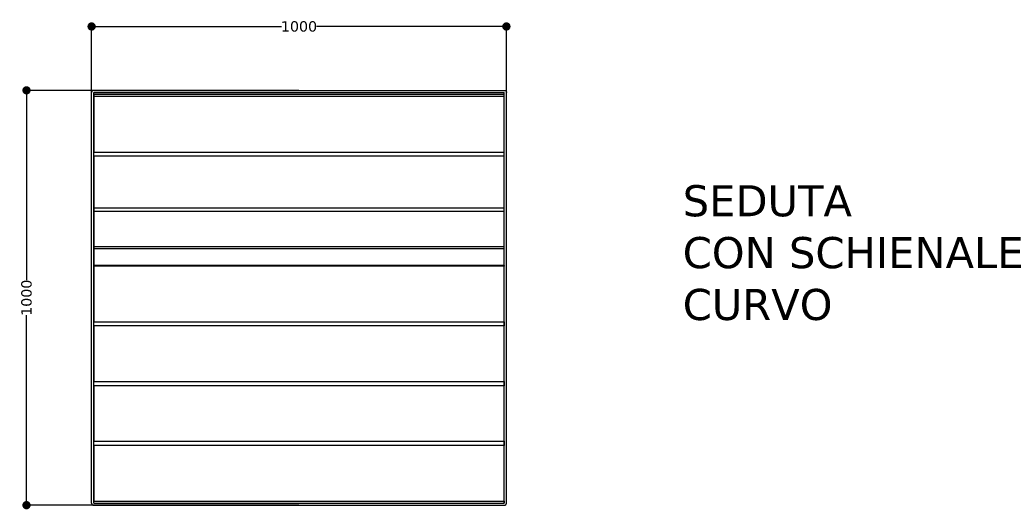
# Model space of a CAD drawing. Header units: millimetres. Extents: x 1665 to 5042, y -9544 to 1467.
# Tile 6 of 7: x 2017 to 4391, y -1482 to -302. Entities that reach past the tile are written whole.
import ezdxf

# ---------------------------------------------------------------- set-up
doc = ezdxf.new("R2010")
doc.units = ezdxf.units.MM
doc.layers.get('0').update_dxf_attribs({"true_color": 0x000000})
doc.styles.add('MDF', font='verdana.ttf')
doc.dimstyles.new('MDF', dxfattribs={"dimtxt": 25, "dimasz": 20, "dimexe": 0.18, "dimexo": 0.0625, "dimgap": 2, "dimtad": 0, "dimtoh": 1, "dimdec": 0, "dimzin": 1, "dimdsep": 46, "dimtxsty": 'MDF', "dimblk": 'DOT', "dimcen": 0.09, "dimadec": 0, "dimazin": 0, "dimtfac": 1, "dimtdec": 4, "dimtix": 1, "dimtofl": 0, "dimtmove": 1, "dimatfit": 3, "dimfxl": 1, "dimtolj": 1, "dimtzin": 1, "dimarcsym": 0})

# ---------------------------------------------------------------- blocks, each defined once
blk = doc.blocks.new('_Dot')
at = {"color": 0, "linetype": 'ByBlock', "lineweight": -2}
blk.add_line((-0.5, 0), (-1, 0), dxfattribs=at)
at = {"color": 0, "linetype": 'ByBlock', "const_width": 0.5}
blk.add_lwpolyline([(-0.25, 0, 1), (0.25, 0, 1)], format="xyb", close=True, dxfattribs=at)
blk = doc.blocks.new('*D27')
at = {"color": 0, "lineweight": -2}
for p, q in [((2690.2, -471.9), (2033.2, -471.9)), ((2033.4, -491.9), (2033.4, -929.7)), ((2033.4, -1451.9), (2033.4, -1014.1)), ((2690.2, -1471.9), (2033.2, -1471.9))]:
    blk.add_line(p, q, dxfattribs=at)
at = {"layer": 'Defpoints', "color": 0}
for p in [(2690.3, -471.9), (2033.4, -1471.9), (2690.3, -1471.9)]:
    blk.add_point(p, dxfattribs=at)
at = {"color": 0, "lineweight": -2, "xscale": 20, "yscale": 20, "zscale": 20}
for p, rotation in [((2033.4, -471.9), 89.99999999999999), ((2033.4, -1471.9), 270)]:
    blk.add_blockref('_Dot', p, dxfattribs=dict(at, rotation=rotation))
at = {"color": 0, "insert": (2033.4, -971.9), "char_height": 25, "attachment_point": 5, "rotation": 90, "style": 'MDF'}
blk.add_mtext('\\A1;1000', dxfattribs=at)
blk = doc.blocks.new('*D28')
at = {"color": 0, "lineweight": -2}
for p, q in [((2190.3, -971.8), (2190.3, -317.8)), ((2210.3, -318), (2648.1, -318)), ((3170.3, -318), (2732.5, -318)), ((3190.3, -971.8), (3190.3, -317.8))]:
    blk.add_line(p, q, dxfattribs=at)
at = {"layer": 'Defpoints', "color": 0}
for p in [(3190.3, -318), (2190.3, -971.9), (3190.3, -971.9)]:
    blk.add_point(p, dxfattribs=at)
at = {"color": 0, "lineweight": -2, "xscale": 20, "yscale": 20, "zscale": 20, "rotation": 180}
blk.add_blockref('_Dot', (2190.3, -318), dxfattribs=at)
at = {"color": 0, "lineweight": -2, "xscale": 20, "yscale": 20, "zscale": 20}
blk.add_blockref('_Dot', (3190.3, -318), dxfattribs=at)
at = {"color": 0, "insert": (2690.3, -318), "char_height": 25, "attachment_point": 5, "style": 'MDF'}
blk.add_mtext('\\A1;1000', dxfattribs=at)

msp = doc.modelspace()

# ---------------------------------------------------------------- linework, layer by layer
at = {"linetype": 'Continuous'}
for p, q in [((2195.3, -471.9), (3185.3, -471.9)), ((2190.3, -1466.9), (2190.3, -476.9)), ((2195.3, -1466.9), (2195.3, -476.9)), ((2195.3, -476.9), (3185.3, -476.9)), ((3185.3, -1466.9), (3185.3, -476.9)), ((3190.3, -1466.9), (3190.3, -476.9)), ((2195.3, -1466.9), (3185.3, -1466.9)), ((2195.3, -1471.9), (3185.3, -1471.9))]:
    msp.add_line(p, q, dxfattribs=at)
for centre, start, end in [((3187.8, -476.9), 180, 180.0000027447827), ((3185.3, -1469.4), 90, 90.00000274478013), ((3187.8, -1466.9), 359.9999866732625, 0), ((2195.3, -1469.4), 269.9999834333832, 270)]:
    msp.add_arc(centre, 2.5, start, end, dxfattribs=at)
for points in [[(2195.3, -471.9), (2190.3, -471.9), (2190.3, -476.9)], [(3185.3, -471.9), (3190.3, -471.9), (3190.3, -476.9)], [(2195.3, -481.9), (2195.3, -484.4), (2195.3, -486.9)], [(3185.3, -481.9), (2690.3, -481.9), (2195.3, -481.9)], [(2195.3, -481.9), (2195.3, -484.4), (2195.3, -486.9)], [(3185.3, -481.9), (2690.3, -481.9), (2195.3, -481.9)], [(3185.3, -486.9), (2690.3, -486.9), (2195.3, -486.9)], [(3185.3, -486.9), (3185.3, -484.4), (3185.3, -481.9)], [(3185.3, -486.9), (3185.3, -484.4), (3185.3, -481.9)], [(2195.3, -621.1), (2195.3, -621), (2195.3, -620.9)], [(2195.3, -621.1), (2195.3, -621), (2195.3, -620.9)], [(2195.3, -620.9), (2690.3, -620.9), (3185.3, -620.9)], [(3185.3, -630.8), (2690.3, -630.8), (2195.3, -630.8)], [(3185.3, -620.9), (3185.3, -621), (3185.3, -621.1)], [(3185.3, -620.9), (3185.3, -621), (3185.3, -621.1)], [(3185.3, -755.7), (2690.3, -755.7), (2195.3, -755.7)], [(3185.3, -763.7), (2690.3, -763.7), (2195.3, -763.7)], [(3185.3, -848.9), (2690.3, -848.9), (2195.3, -848.9)], [(3185.3, -849.1), (2690.3, -849.1), (2195.3, -849.1)], [(2195.3, -853.1), (2690.3, -853.1), (3185.3, -853.1)], [(2195.3, -895.9), (2195.3, -895.2), (2195.3, -894.5)], [(2195.3, -895.9), (2195.3, -895.2), (2195.3, -894.5)], [(3185.3, -894.5), (2690.3, -894.5), (2195.3, -894.5)], [(3185.3, -895.9), (2690.3, -895.9), (2195.3, -895.9)], [(3185.3, -894.5), (3185.3, -895.2), (3185.3, -895.9)], [(3185.3, -894.5), (3185.3, -895.2), (3185.3, -895.9)], [(2195.3, -1039.9), (2195.3, -1034.9), (2195.3, -1029.9)], [(2195.3, -1039.9), (2195.3, -1034.9), (2195.3, -1029.9)], [(2195.3, -1029.9), (2690.3, -1029.9), (3185.3, -1029.9)], [(3185.3, -1039.9), (2690.3, -1039.9), (2195.3, -1039.9)], [(3185.3, -1029.9), (3185.3, -1034.9), (3185.3, -1039.9)], [(3185.3, -1029.9), (3185.3, -1034.9), (3185.3, -1039.9)], [(2195.3, -1183.9), (2195.3, -1178.9), (2195.3, -1173.9)], [(2195.3, -1183.9), (2195.3, -1178.9), (2195.3, -1173.9)], [(2195.3, -1173.9), (2690.3, -1173.9), (3185.3, -1173.9)], [(3185.3, -1183.9), (2690.3, -1183.9), (2195.3, -1183.9)], [(3185.3, -1173.9), (3185.3, -1178.9), (3185.3, -1183.9)], [(3185.3, -1173.9), (3185.3, -1178.9), (3185.3, -1183.9)], [(2195.3, -1327.9), (2195.3, -1322.9), (2195.3, -1317.9)], [(2195.3, -1327.9), (2195.3, -1322.9), (2195.3, -1317.9)], [(2195.3, -1317.9), (2690.3, -1317.9), (3185.3, -1317.9)], [(3185.3, -1327.9), (2690.3, -1327.9), (2195.3, -1327.9)], [(3185.3, -1317.9), (3185.3, -1322.9), (3185.3, -1327.9)], [(3185.3, -1317.9), (3185.3, -1322.9), (3185.3, -1327.9)], [(2190.3, -1466.9), (2190.3, -1471.9), (2195.3, -1471.9)], [(2195.3, -1466.9), (2195.3, -1464.4), (2195.3, -1461.9)], [(2195.3, -1466.9), (2195.3, -1464.4), (2195.3, -1461.9)], [(2195.3, -1461.9), (2690.3, -1461.9), (3185.3, -1461.9)], [(2195.3, -1466.9), (2690.3, -1466.9), (3185.3, -1466.9)], [(2195.3, -1466.9), (2690.3, -1466.9), (3185.3, -1466.9)], [(3185.3, -1461.9), (3185.3, -1464.4), (3185.3, -1466.9)], [(3185.3, -1461.9), (3185.3, -1464.4), (3185.3, -1466.9)], [(3185.3, -1471.9), (3190.3, -1471.9), (3190.3, -1466.9)]]:
    msp.add_open_spline(points, degree=2, dxfattribs=at)
for points, weights in [([(2195.3, -486.9), (2195.3, -553.9), (2195.3, -620.9)], [1, 0.836367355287, 1]), ([(2195.3, -486.9), (2195.3, -553.9), (2195.3, -620.9)], [1, 0.836367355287, 1]), ([(3185.3, -620.9), (3185.3, -553.9), (3185.3, -486.9)], [1, 0.836367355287, 1]), ([(3185.3, -620.9), (3185.3, -553.9), (3185.3, -486.9)], [1, 0.836367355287, 1]), ([(2195.3, -630.8), (2195.3, -626), (2195.3, -621.1)], [1, 0.996045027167, 1]), ([(2195.3, -630.8), (2195.3, -626), (2195.3, -621.1)], [1, 0.996045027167, 1]), ([(2195.3, -630.8), (2195.3, -718.3), (2195.3, -755.7)], [1, 0.732964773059, 1]), ([(2195.3, -630.8), (2195.3, -718.3), (2195.3, -755.7)], [1, 0.732964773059, 1]), ([(3185.3, -630.8), (3185.3, -626), (3185.3, -621.1)], [1, 0.996045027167, 1]), ([(3185.3, -630.8), (3185.3, -626), (3185.3, -621.1)], [1, 0.996045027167, 1]), ([(3185.3, -755.7), (3185.3, -718.3), (3185.3, -630.8)], [1, 0.732964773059, 1]), ([(3185.3, -755.7), (3185.3, -718.3), (3185.3, -630.8)], [1, 0.732964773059, 1]), ([(2195.3, -755.7), (2195.3, -759.7), (2195.3, -763.7)], [1, 0.999865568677, 1]), ([(2195.3, -755.7), (2195.3, -759.7), (2195.3, -763.7)], [1, 0.999865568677, 1]), ([(3185.3, -763.7), (3185.3, -759.7), (3185.3, -755.7)], [1, 0.999865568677, 1]), ([(3185.3, -763.7), (3185.3, -759.7), (3185.3, -755.7)], [1, 0.999865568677, 1]), ([(2195.3, -763.7), (2195.3, -849.1), (2195.3, -849.1)], [1, 0.756985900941, 1]), ([(2195.3, -763.7), (2195.3, -849.1), (2195.3, -849.1)], [1, 0.756985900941, 1]), ([(3185.3, -849.1), (3185.3, -849.1), (3185.3, -763.7)], [1, 0.756985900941, 1]), ([(3185.3, -849.1), (3185.3, -849.1), (3185.3, -763.7)], [1, 0.756985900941, 1]), ([(2195.3, -849.1), (2195.3, -851.2), (2195.3, -853.1)], [0.999989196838, 0.999871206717, 1]), ([(2195.3, -849.1), (2195.3, -851.2), (2195.3, -853.1)], [0.999989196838, 0.999871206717, 1]), ([(2195.3, -853.1), (2195.3, -894.5), (2195.3, -894.5)], [1, 0.890611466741, 1]), ([(2195.3, -853.1), (2195.3, -894.5), (2195.3, -894.5)], [1, 0.890611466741, 1]), ([(3185.3, -853.1), (3185.3, -851.2), (3185.3, -849.1)], [1, 0.999871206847, 0.9999891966]), ([(3185.3, -853.1), (3185.3, -851.2), (3185.3, -849.1)], [1, 0.999871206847, 0.9999891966]), ([(3185.3, -894.5), (3185.3, -894.5), (3185.3, -853.1)], [1, 0.890611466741, 1]), ([(3185.3, -894.5), (3185.3, -894.5), (3185.3, -853.1)], [1, 0.890611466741, 1]), ([(2195.3, -895.9), (2195.3, -962.9), (2195.3, -1029.9)], [1, 0.836367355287, 1]), ([(2195.3, -895.9), (2195.3, -962.9), (2195.3, -1029.9)], [1, 0.836367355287, 1]), ([(3185.3, -1029.9), (3185.3, -962.9), (3185.3, -895.9)], [1, 0.836367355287, 1]), ([(3185.3, -1029.9), (3185.3, -962.9), (3185.3, -895.9)], [1, 0.836367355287, 1]), ([(2195.3, -1039.9), (2195.3, -1106.9), (2195.3, -1173.9)], [1, 0.836367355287, 1]), ([(2195.3, -1039.9), (2195.3, -1106.9), (2195.3, -1173.9)], [1, 0.836367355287, 1]), ([(3185.3, -1173.9), (3185.3, -1106.9), (3185.3, -1039.9)], [1, 0.836367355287, 1]), ([(3185.3, -1173.9), (3185.3, -1106.9), (3185.3, -1039.9)], [1, 0.836367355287, 1]), ([(2195.3, -1183.9), (2195.3, -1250.9), (2195.3, -1317.9)], [1, 0.836367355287, 1]), ([(2195.3, -1183.9), (2195.3, -1250.9), (2195.3, -1317.9)], [1, 0.836367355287, 1]), ([(3185.3, -1317.9), (3185.3, -1250.9), (3185.3, -1183.9)], [1, 0.836367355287, 1]), ([(3185.3, -1317.9), (3185.3, -1250.9), (3185.3, -1183.9)], [1, 0.836367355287, 1]), ([(2195.3, -1327.9), (2195.3, -1394.9), (2195.3, -1461.9)], [1, 0.836367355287, 1]), ([(2195.3, -1327.9), (2195.3, -1394.9), (2195.3, -1461.9)], [1, 0.836367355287, 1]), ([(3185.3, -1461.9), (3185.3, -1394.9), (3185.3, -1327.9)], [1, 0.836367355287, 1]), ([(3185.3, -1461.9), (3185.3, -1394.9), (3185.3, -1327.9)], [1, 0.836367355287, 1])]:
    msp.add_rational_spline(points, weights, degree=2, dxfattribs=at)

# ---------------------------------------------------------------- texts
at = {"insert": (3615.2, -700.5), "char_height": 75, "width": 1875.401, "attachment_point": 1, "style": 'MDF'}
msp.add_mtext('{\\fVerdana;SEDUTA}\\P{\\fVerdana;CON SCHIENALE }\\P{\\fVerdana;CURVO}', dxfattribs=at)

# ---------------------------------------------------------------- dimensions: what is measured, and where the dimension line sits
dim = msp.add_linear_dim(base=(3190.3, -318), p1=(2190.3, -971.9), p2=(3190.3, -971.9), dimstyle='MDF', override={"dimscale": 1, "dimtxt": 25, "dimasz": 20, "dimgap": 2, "dimtih": 0, "dimtoh": 0, "dimdec": 0, "dimlfac": 1, "dimzin": 1, "dimtxsty": 'MDF', "dimblk": 'Dot', "dimsah": 0, "dimtix": 0, "dimtmove": 0, "dimtzin": 1})
dim.commit()
dim.dimension.update_dxf_attribs({"geometry": '*D28', "text_midpoint": (2690.3, -318)})
dim = msp.add_linear_dim(base=(2033.4, -1471.9), p1=(2690.3, -471.9), p2=(2690.3, -1471.9), angle=90, dimstyle='MDF', override={"dimscale": 1, "dimtxt": 25, "dimasz": 20, "dimgap": 2, "dimtih": 0, "dimtoh": 0, "dimdec": 0, "dimlfac": 1, "dimzin": 1, "dimtxsty": 'MDF', "dimblk": 'Dot', "dimsah": 0, "dimtix": 0, "dimtmove": 0, "dimtzin": 1})
dim.commit()
dim.dimension.update_dxf_attribs({"geometry": '*D27', "text_midpoint": (2033.4, -971.9)})

doc.saveas('drawing.dxf')
